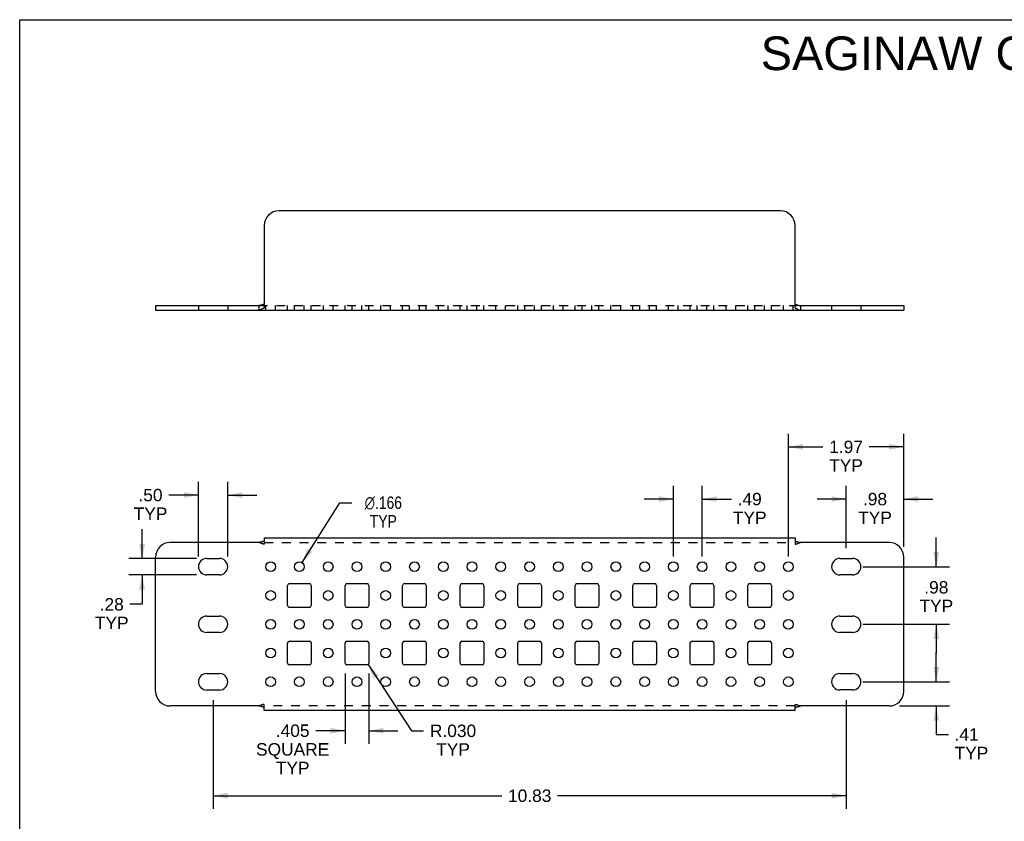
# Model space of a CAD drawing. Header units: inches. Extents: x 0 to 27.5, y 0 to 21.2.
# Tile 2 of 3: x 0 to 16.8, y 7.5 to 21.2. Entities that reach past the tile are written whole.
import ezdxf

# ---------------------------------------------------------------- set-up
doc = ezdxf.new("R2010")
doc.units = ezdxf.units.IN
doc.header["$LTSCALE"] = 1.5125
doc.header["$MEASUREMENT"] = 0
doc.linetypes.add('HIDDEN', pattern=[0.2, 0.1, -0.1])
doc.layers.get('0').update_dxf_attribs({"linetype": 'CONTINUOUS'})
doc.layers.add('DEFAULT_2', color=8, linetype='HIDDEN')
doc.layers.add('DIMENSIONS', color=7, linetype='CONTINUOUS')
doc.styles.get("Standard").update_dxf_attribs({"font": 'arial.ttf'})
doc.styles.add('TEXTSTYLE_1', font='gdt', dxfattribs={"width": 0.8})
doc.dimstyles.new('DIMSTYLE_1', dxfattribs={"dimtxt": 0.2125, "dimasz": 0.25, "dimexe": 0.09, "dimexo": 0.07, "dimgap": 0.0425, "dimtad": 0, "dimtih": 1, "dimtoh": 1, "dimzin": 4, "dimdsep": 46, "dimtxsty": 'Standard', "dimblk": '_FILLED', "dimblk1": '_FILLED', "dimblk2": '_FILLED', "dimcen": 0.09, "dimadec": 3, "dimazin": 1, "dimtfac": 1, "dimtdec": 3, "dimtofl": 0, "dimtmove": 0, "dimatfit": 3, "dimldrblk": '_FILLED', "dimfxl": 0, "dimtolj": 1, "dimtzin": 4, "dimarcsym": 0})
doc.dimstyles.new('DIMSTYLE_3', dxfattribs={"dimtxt": 0.2125, "dimasz": 0.25, "dimexe": 0.09, "dimexo": 0.07, "dimgap": 0.09, "dimtad": 0, "dimtih": 1, "dimtoh": 1, "dimdec": 3, "dimzin": 4, "dimdsep": 46, "dimtxsty": 'Standard', "dimblk": '_FILLED', "dimblk1": '_FILLED', "dimblk2": '_FILLED', "dimcen": 0.09, "dimadec": 3, "dimazin": 1, "dimtfac": 1, "dimtdec": 3, "dimtofl": 0, "dimtmove": 0, "dimatfit": 1, "dimldrblk": '_FILLED', "dimfxl": 0, "dimtolj": 1, "dimtzin": 4, "dimarcsym": 0})
doc.dimstyles.new('DIMSTYLE_4', dxfattribs={"dimtxt": 0.2125, "dimasz": 0.25, "dimexe": 0.09, "dimexo": 0.07, "dimgap": 0.0425, "dimtad": 0, "dimtih": 1, "dimtoh": 1, "dimdec": 3, "dimzin": 4, "dimdsep": 46, "dimtxsty": 'Standard', "dimblk": '_FILLED', "dimblk1": '_FILLED', "dimblk2": '_FILLED', "dimcen": 0.09, "dimadec": 3, "dimazin": 1, "dimtfac": 1, "dimtdec": 3, "dimtofl": 0, "dimtmove": 0, "dimatfit": 3, "dimldrblk": '_FILLED', "dimfxl": 0, "dimtolj": 1, "dimtzin": 4, "dimarcsym": 0})
doc.dimstyles.new('DIMSTYLE_5', dxfattribs={"dimtxt": 0.2125, "dimasz": 0.25, "dimexe": 0.09, "dimexo": 0.07, "dimgap": 0.09, "dimtad": 0, "dimtih": 1, "dimtoh": 1, "dimdec": 3, "dimzin": 4, "dimdsep": 46, "dimtxsty": 'Standard', "dimblk": '_FILLED', "dimblk1": '_FILLED', "dimblk2": '_FILLED', "dimcen": 0.09, "dimadec": 3, "dimazin": 1, "dimtfac": 1, "dimtdec": 3, "dimtofl": 0, "dimtmove": 0, "dimatfit": 3, "dimldrblk": '_FILLED', "dimfxl": 0, "dimtolj": 1, "dimtzin": 4, "dimarcsym": 0})

# ---------------------------------------------------------------- blocks, each defined once
blk = doc.blocks.new('_FILLED')
at = {"color": 0, "linetype": 'ByBlock'}
blk.add_solid([(0, 0), (-1, 0.2), (-1, -0.2)], dxfattribs=at)
blk = doc.blocks.new('*D8')
at = {"layer": 'DIMENSIONS', "color": 2, "linetype": 'Continuous'}
for p, q in [((3.309, 9.609), (3.309, 7.751)), ((14.141, 9.609), (14.141, 7.751)), ((3.309, 7.976), (8.247, 7.976)), ((14.141, 7.976), (9.202, 7.976))]:
    blk.add_line(p, q, dxfattribs=at)
at = {"layer": 'DIMENSIONS', "color": 2, "linetype": 'Continuous', "xscale": 0.25, "yscale": 0.25, "zscale": 0.25, "rotation": 180}
blk.add_blockref('_FILLED', (3.309, 7.976), dxfattribs=at)
at = {"layer": 'DIMENSIONS', "color": 2, "linetype": 'Continuous', "xscale": 0.25, "yscale": 0.25, "zscale": 0.25}
blk.add_blockref('_FILLED', (14.141, 7.976), dxfattribs=at)
at = {"layer": 'DIMENSIONS', "color": 2, "linetype": 'Continuous', "insert": (8.725, 8.082), "char_height": 0.2125, "width": 0.74257, "attachment_point": 2, "line_spacing_factor": 0.9}
blk.add_mtext('10.83', dxfattribs=at)
blk = doc.blocks.new('*D9')
at = {"layer": 'DIMENSIONS', "color": 2, "linetype": 'Continuous'}
for p, q in [((15.682, 11.893), (15.682, 12.393)), ((14.425, 11.893), (15.907, 11.893)), ((14.425, 10.909), (15.907, 10.909)), ((15.682, 10.909), (15.682, 10.409))]:
    blk.add_line(p, q, dxfattribs=at)
at = {"layer": 'DIMENSIONS', "color": 2, "linetype": 'Continuous', "xscale": 0.25, "yscale": 0.25, "zscale": 0.25}
for p, rotation in [((15.682, 11.893), 270), ((15.682, 10.909), 90)]:
    blk.add_blockref('_FILLED', p, dxfattribs=dict(at, rotation=rotation))
at = {"layer": 'DIMENSIONS', "color": 2, "linetype": 'Continuous', "insert": (15.682, 11.647), "char_height": 0.2125, "width": 0.57588, "attachment_point": 2, "line_spacing_factor": 0.9}
blk.add_mtext('.98\\PTYP', dxfattribs=at)
blk = doc.blocks.new('*D10')
at = {"layer": 'DIMENSIONS', "color": 2, "linetype": 'Continuous'}
for p, q in [((15.682, 9.925), (15.682, 10.425)), ((14.425, 9.925), (15.907, 9.925)), ((15.05, 9.511), (15.907, 9.511)), ((15.682, 9.511), (15.682, 9.025)), ((15.682, 9.025), (15.888, 9.025))]:
    blk.add_line(p, q, dxfattribs=at)
at = {"layer": 'DIMENSIONS', "color": 2, "linetype": 'Continuous', "xscale": 0.25, "yscale": 0.25, "zscale": 0.25}
for p, rotation in [((15.682, 9.925), 270), ((15.682, 9.511), 90)]:
    blk.add_blockref('_FILLED', p, dxfattribs=dict(at, rotation=rotation))
at = {"layer": 'DIMENSIONS', "color": 2, "linetype": 'Continuous', "insert": (15.994, 9.131), "char_height": 0.2125, "width": 0.57588, "attachment_point": 1, "line_spacing_factor": 0.9}
blk.add_mtext('.41\\PTYP', dxfattribs=at)
blk = doc.blocks.new('*D11')
at = {"layer": 'DIMENSIONS', "color": 2, "linetype": 'Continuous'}
for p, q in [((14.141, 12.209), (14.141, 13.275)), ((15.125, 12.232), (15.125, 13.275)), ((14.141, 13.05), (13.641, 13.05)), ((15.125, 13.05), (15.625, 13.05))]:
    blk.add_line(p, q, dxfattribs=at)
at = {"layer": 'DIMENSIONS', "color": 2, "linetype": 'Continuous', "xscale": 0.25, "yscale": 0.25, "zscale": 0.25}
blk.add_blockref('_FILLED', (14.141, 13.05), dxfattribs=at)
at = {"layer": 'DIMENSIONS', "color": 2, "linetype": 'Continuous', "xscale": 0.25, "yscale": 0.25, "zscale": 0.25, "rotation": 180}
blk.add_blockref('_FILLED', (15.125, 13.05), dxfattribs=at)
at = {"layer": 'DIMENSIONS', "color": 2, "linetype": 'Continuous', "insert": (14.633, 13.156), "char_height": 0.2125, "width": 0.57588, "attachment_point": 2, "line_spacing_factor": 0.9}
blk.add_mtext('.98\\PTYP', dxfattribs=at)
blk = doc.blocks.new('*D12')
at = {"layer": 'DIMENSIONS', "color": 2, "linetype": 'Continuous'}
for p, q in [((13.152, 12.068), (13.152, 14.168)), ((15.125, 12.232), (15.125, 14.168)), ((13.152, 13.943), (13.743, 13.943)), ((15.125, 13.943), (14.533, 13.943))]:
    blk.add_line(p, q, dxfattribs=at)
at = {"layer": 'DIMENSIONS', "color": 2, "linetype": 'Continuous', "xscale": 0.25, "yscale": 0.25, "zscale": 0.25, "rotation": 180}
blk.add_blockref('_FILLED', (13.152, 13.943), dxfattribs=at)
at = {"layer": 'DIMENSIONS', "color": 2, "linetype": 'Continuous', "xscale": 0.25, "yscale": 0.25, "zscale": 0.25}
blk.add_blockref('_FILLED', (15.125, 13.943), dxfattribs=at)
at = {"layer": 'DIMENSIONS', "color": 2, "linetype": 'Continuous', "insert": (14.138, 14.049), "char_height": 0.2125, "width": 0.57746, "attachment_point": 2, "line_spacing_factor": 0.9}
blk.add_mtext('1.97\\PTYP', dxfattribs=at)
blk = doc.blocks.new('*D13')
at = {"layer": 'DIMENSIONS', "color": 2, "linetype": 'Continuous'}
for p, q in [((11.183, 12.068), (11.183, 13.275)), ((11.675, 12.068), (11.675, 13.275)), ((11.183, 13.05), (10.683, 13.05)), ((11.675, 13.05), (12.176, 13.05))]:
    blk.add_line(p, q, dxfattribs=at)
at = {"layer": 'DIMENSIONS', "color": 2, "linetype": 'Continuous', "xscale": 0.25, "yscale": 0.25, "zscale": 0.25}
blk.add_blockref('_FILLED', (11.183, 13.05), dxfattribs=at)
at = {"layer": 'DIMENSIONS', "color": 2, "linetype": 'Continuous', "xscale": 0.25, "yscale": 0.25, "zscale": 0.25, "rotation": 180}
blk.add_blockref('_FILLED', (11.675, 13.05), dxfattribs=at)
at = {"layer": 'DIMENSIONS', "color": 2, "linetype": 'Continuous', "insert": (12.489, 13.156), "char_height": 0.2125, "width": 0.57588, "attachment_point": 2, "line_spacing_factor": 0.9}
blk.add_mtext('.49\\PTYP', dxfattribs=at)
blk = doc.blocks.new('*D14')
at = {"layer": 'DIMENSIONS', "color": 2, "linetype": 'Continuous'}
for p, q in [((3.059, 12.068), (3.059, 13.343)), ((3.559, 12.068), (3.559, 13.343)), ((3.059, 13.118), (2.551, 13.118)), ((3.559, 13.118), (4.059, 13.118))]:
    blk.add_line(p, q, dxfattribs=at)
at = {"layer": 'DIMENSIONS', "color": 2, "linetype": 'Continuous', "xscale": 0.25, "yscale": 0.25, "zscale": 0.25}
blk.add_blockref('_FILLED', (3.059, 13.118), dxfattribs=at)
at = {"layer": 'DIMENSIONS', "color": 2, "linetype": 'Continuous', "xscale": 0.25, "yscale": 0.25, "zscale": 0.25, "rotation": 180}
blk.add_blockref('_FILLED', (3.559, 13.118), dxfattribs=at)
at = {"layer": 'DIMENSIONS', "color": 2, "linetype": 'Continuous', "insert": (2.238, 13.225), "char_height": 0.2125, "width": 0.57588, "attachment_point": 2, "line_spacing_factor": 0.9}
blk.add_mtext('.50\\PTYP', dxfattribs=at)
blk = doc.blocks.new('*D15')
at = {"layer": 'DIMENSIONS', "color": 2, "linetype": 'Continuous'}
for p, q in [((2.094, 12.034), (2.094, 12.534)), ((3.024, 12.034), (1.869, 12.034)), ((3.024, 11.753), (1.869, 11.753)), ((2.094, 11.753), (2.094, 11.25)), ((2.094, 11.25), (1.887, 11.25))]:
    blk.add_line(p, q, dxfattribs=at)
at = {"layer": 'DIMENSIONS', "color": 2, "linetype": 'Continuous', "xscale": 0.25, "yscale": 0.25, "zscale": 0.25}
for p, rotation in [((2.094, 12.034), 270), ((2.094, 11.753), 90)]:
    blk.add_blockref('_FILLED', p, dxfattribs=dict(at, rotation=rotation))
at = {"layer": 'DIMENSIONS', "color": 2, "linetype": 'Continuous', "insert": (1.575, 11.356), "char_height": 0.2125, "width": 0.57588, "attachment_point": 2, "line_spacing_factor": 0.9}
blk.add_mtext('.28\\PTYP', dxfattribs=at)
blk = doc.blocks.new('*D16')
at = {"layer": 'DIMENSIONS', "color": 2, "linetype": 'Continuous'}
for p, q in [((4.83, 11.963), (5.478, 12.988)), ((5.478, 12.988), (5.685, 12.988))]:
    blk.add_line(p, q, dxfattribs=at)
at = {"layer": 'DIMENSIONS', "color": 2, "linetype": 'Continuous', "xscale": 0.25, "yscale": 0.25, "zscale": 0.25, "rotation": 237.7046179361}
blk.add_blockref('_FILLED', (4.83, 11.963), dxfattribs=at)
at = {"layer": 'DIMENSIONS', "color": 2, "linetype": 'Continuous', "insert": (6.221, 13.095), "char_height": 0.2125, "width": 0.8608, "attachment_point": 2, "line_spacing_factor": 0.9, "style": 'TEXTSTYLE_1'}
blk.add_mtext('{\\fgdt;n}\\fArial;.166\\PTYP', dxfattribs=at)
blk = doc.blocks.new('*D17')
at = {"layer": 'DIMENSIONS', "color": 2, "linetype": 'Continuous'}
for p, q in [((5.567, 10.069), (5.567, 8.862)), ((5.972, 10.069), (5.972, 8.862)), ((5.567, 9.087), (5.065, 9.087)), ((5.972, 9.087), (6.472, 9.087))]:
    blk.add_line(p, q, dxfattribs=at)
at = {"layer": 'DIMENSIONS', "color": 2, "linetype": 'Continuous', "xscale": 0.25, "yscale": 0.25, "zscale": 0.25}
blk.add_blockref('_FILLED', (5.567, 9.087), dxfattribs=at)
at = {"layer": 'DIMENSIONS', "color": 2, "linetype": 'Continuous', "xscale": 0.25, "yscale": 0.25, "zscale": 0.25, "rotation": 180}
blk.add_blockref('_FILLED', (5.972, 9.087), dxfattribs=at)
at = {"layer": 'DIMENSIONS', "color": 2, "linetype": 'Continuous', "insert": (4.67, 9.194), "char_height": 0.2125, "width": 1.2513, "attachment_point": 2, "line_spacing_factor": 0.9}
blk.add_mtext('.405\\PSQUARE\\PTYP', dxfattribs=at)
blk = doc.blocks.new('*D18')
at = {"layer": 'DIMENSIONS', "color": 2, "linetype": 'Continuous'}
for p, q in [((5.959, 10.219), (6.705, 9.086)), ((6.705, 9.086), (6.911, 9.086))]:
    blk.add_line(p, q, dxfattribs=at)
at = {"layer": 'DIMENSIONS', "color": 2, "linetype": 'Continuous', "xscale": 0.25, "yscale": 0.25, "zscale": 0.25, "rotation": 123.3760251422}
blk.add_blockref('_FILLED', (5.959, 10.219), dxfattribs=at)
at = {"layer": 'DIMENSIONS', "color": 2, "linetype": 'Continuous', "insert": (7.414, 9.192), "char_height": 0.2125, "width": 0.79154, "attachment_point": 2, "line_spacing_factor": 0.9}
blk.add_mtext('R.030\\PTYP', dxfattribs=at)

msp = doc.modelspace()

# ---------------------------------------------------------------- linework, layer by layer
at = {"color": 7, "linetype": 'Continuous'}
for p, q in [((0, 0), (0, 21.25)), ((0, 21.25), (27.5, 21.25)), ((2.3246, 16.3584), (2.3246, 16.2804)), ((2.3246, 16.3584), (4.089, 16.3584)), ((4.089, 16.3584), (4.089, 16.2804)), ((13.3602, 16.3584), (15.1246, 16.3584)), ((13.3602, 16.3584), (13.3602, 16.2804)), ((15.1246, 16.3584), (15.1246, 16.2804))]:
    msp.add_line(p, q, dxfattribs=at)
at = {"color": 3, "linetype": 'Continuous'}
for p, q in [((13.0146, 17.9804), (4.4346, 17.9804)), ((4.1846, 17.7304), (4.1846, 16.3193)), ((13.2646, 16.3193), (13.2646, 17.7304)), ((2.3246, 16.2804), (15.1246, 16.2804)), ((4.089, 12.3073), (2.5746, 12.3073)), ((4.1058, 12.3113), (4.0981, 12.3095)), ((4.1146, 12.3132), (4.1058, 12.3113)), ((4.1287, 12.3163), (4.1146, 12.3132)), ((4.1384, 12.3184), (4.1287, 12.3163)), ((4.1846, 12.3853), (4.1846, 12.3311)), ((4.1846, 12.3853), (13.2646, 12.3853)), ((13.2646, 12.3853), (13.2646, 12.3311)), ((13.3157, 12.3173), (13.3391, 12.3122)), ((13.3546, 12.3087), (13.3602, 12.3073)), ((14.8746, 12.3073), (13.3602, 12.3073)), ((2.3246, 9.7605), (2.3246, 12.0573)), ((3.1991, 12.0337), (3.4181, 12.0337)), ((14.0311, 12.0338), (14.2501, 12.0338)), ((15.1246, 9.7605), (15.1246, 12.0573)), ((3.4181, 11.7527), (3.1991, 11.7527)), ((14.2501, 11.7528), (14.0311, 11.7528)), ((4.5832, 11.228), (4.5832, 11.573)), ((4.6132, 11.603), (4.9582, 11.603)), ((4.9882, 11.573), (4.9882, 11.228)), ((5.5675, 11.228), (5.5675, 11.573)), ((5.5975, 11.603), (5.9425, 11.603)), ((5.9725, 11.573), (5.9725, 11.228)), ((6.5517, 11.228), (6.5517, 11.573)), ((6.5817, 11.603), (6.9267, 11.603)), ((6.9567, 11.573), (6.9567, 11.228)), ((7.536, 11.228), (7.536, 11.573)), ((7.566, 11.603), (7.911, 11.603)), ((7.941, 11.573), (7.941, 11.228)), ((8.5202, 11.228), (8.5202, 11.573)), ((8.5502, 11.603), (8.8952, 11.603)), ((8.9252, 11.573), (8.9252, 11.228)), ((9.5045, 11.228), (9.5045, 11.573)), ((9.5345, 11.603), (9.8795, 11.603)), ((9.9095, 11.573), (9.9095, 11.228)), ((10.4887, 11.228), (10.4887, 11.573)), ((10.5187, 11.603), (10.8637, 11.603)), ((10.8937, 11.573), (10.8937, 11.228)), ((11.473, 11.228), (11.473, 11.573)), ((11.503, 11.603), (11.848, 11.603)), ((11.878, 11.573), (11.878, 11.228)), ((12.4572, 11.228), (12.4572, 11.573)), ((12.4872, 11.603), (12.8322, 11.603)), ((12.8622, 11.573), (12.8622, 11.228)), ((4.9582, 11.198), (4.6132, 11.198)), ((5.9425, 11.198), (5.5975, 11.198)), ((6.9267, 11.198), (6.5817, 11.198)), ((7.911, 11.198), (7.566, 11.198)), ((8.8952, 11.198), (8.5502, 11.198)), ((9.8795, 11.198), (9.5345, 11.198)), ((10.8637, 11.198), (10.5187, 11.198)), ((11.848, 11.198), (11.503, 11.198)), ((12.8322, 11.198), (12.4872, 11.198)), ((3.1991, 11.0494), (3.4181, 11.0494)), ((14.0311, 11.0495), (14.2501, 11.0495)), ((3.4181, 10.7684), (3.1991, 10.7684)), ((4.6132, 10.619), (4.9582, 10.619)), ((5.5975, 10.619), (5.9425, 10.619)), ((6.5817, 10.619), (6.9267, 10.619)), ((7.566, 10.619), (7.911, 10.619)), ((8.5502, 10.619), (8.8952, 10.619)), ((9.5345, 10.619), (9.8795, 10.619)), ((10.5187, 10.619), (10.8637, 10.619)), ((11.503, 10.619), (11.848, 10.619)), ((12.4872, 10.619), (12.8322, 10.619)), ((14.2501, 10.7685), (14.0311, 10.7685)), ((4.5832, 10.244), (4.5832, 10.589)), ((4.9882, 10.589), (4.9882, 10.244)), ((5.5675, 10.244), (5.5675, 10.589)), ((5.9725, 10.589), (5.9725, 10.244)), ((6.5517, 10.244), (6.5517, 10.589)), ((6.9567, 10.589), (6.9567, 10.244)), ((7.536, 10.244), (7.536, 10.589)), ((7.941, 10.589), (7.941, 10.244)), ((8.5202, 10.244), (8.5202, 10.589)), ((8.9252, 10.589), (8.9252, 10.244)), ((9.5045, 10.244), (9.5045, 10.589)), ((9.9095, 10.589), (9.9095, 10.244)), ((10.4887, 10.244), (10.4887, 10.589)), ((10.8937, 10.589), (10.8937, 10.244)), ((11.473, 10.244), (11.473, 10.589)), ((11.878, 10.589), (11.878, 10.244)), ((12.4572, 10.244), (12.4572, 10.589)), ((12.8622, 10.589), (12.8622, 10.244)), ((4.9582, 10.214), (4.6132, 10.214)), ((5.9425, 10.214), (5.5975, 10.214)), ((6.9267, 10.214), (6.5817, 10.214)), ((7.911, 10.214), (7.566, 10.214)), ((8.8952, 10.214), (8.5502, 10.214)), ((9.8795, 10.214), (9.5345, 10.214)), ((10.8637, 10.214), (10.5187, 10.214)), ((11.848, 10.214), (11.503, 10.214)), ((12.8322, 10.214), (12.4872, 10.214)), ((3.1991, 10.065), (3.4181, 10.065)), ((14.0311, 10.0652), (14.2501, 10.0652)), ((3.4181, 9.784), (3.1991, 9.784)), ((14.2501, 9.7842), (14.0311, 9.7842)), ((4.089, 9.5105), (2.5746, 9.5105)), ((4.0946, 9.5092), (4.089, 9.5105)), ((4.1335, 9.5005), (4.1101, 9.5056)), ((4.1846, 9.4325), (4.1846, 9.4868)), ((13.2646, 9.4325), (13.2646, 9.4868)), ((13.3108, 9.4994), (13.3205, 9.5015)), ((13.3205, 9.5015), (13.3346, 9.5046)), ((13.3346, 9.5046), (13.3434, 9.5066)), ((13.3434, 9.5066), (13.3512, 9.5083)), ((14.8746, 9.5105), (13.3602, 9.5105)), ((13.2646, 9.4325), (4.1846, 9.4325))]:
    msp.add_line(p, q, dxfattribs=at)
at = {"color": 7, "linetype": 'Continuous'}
for points in [[(4.1388, 16.3697), (4.129, 16.3665), (4.124, 16.3649), (4.1191, 16.3634), (4.1143, 16.3621), (4.1096, 16.3609), (4.105, 16.36), (4.1006, 16.3593), (4.0965, 16.3588), (4.0926, 16.3585), (4.089, 16.3584)], [(4.1846, 16.3781), (4.1819, 16.3782), (4.1787, 16.3782), (4.1752, 16.378), (4.1713, 16.3777), (4.1672, 16.3771), (4.1627, 16.3763), (4.1581, 16.3753), (4.1534, 16.3741), (4.1486, 16.3728), (4.1437, 16.3713), (4.1388, 16.3697)], [(13.2646, 16.3781), (13.2673, 16.3782), (13.2705, 16.3782), (13.274, 16.378), (13.2779, 16.3777), (13.282, 16.3771), (13.2865, 16.3763), (13.2911, 16.3753), (13.2958, 16.3741), (13.3006, 16.3728), (13.3055, 16.3713), (13.3104, 16.3697), (13.3202, 16.3665)], [(13.3202, 16.3665), (13.3252, 16.3649), (13.3301, 16.3634), (13.3349, 16.3621), (13.3396, 16.3609), (13.3442, 16.36), (13.3486, 16.3593), (13.3527, 16.3588), (13.3566, 16.3585), (13.3602, 16.3584)]]:
    msp.add_lwpolyline(points, dxfattribs=at)
at = {"color": 3, "linetype": 'Continuous'}
for points in [[(4.1433, 16.2994), (4.1384, 16.2967), (4.1335, 16.294), (4.1287, 16.2916), (4.124, 16.2893), (4.1193, 16.2872), (4.1146, 16.2854), (4.1101, 16.2839), (4.1058, 16.2826), (4.1018, 16.2817), (4.0981, 16.2811), (4.0946, 16.2807), (4.0916, 16.2805), (4.089, 16.2804)], [(4.1846, 16.3193), (4.1806, 16.318), (4.1764, 16.3164), (4.1719, 16.3145), (4.1674, 16.3124), (4.1627, 16.3101), (4.1579, 16.3075), (4.153, 16.3049), (4.1433, 16.2994)], [(13.2646, 16.3193), (13.2686, 16.318), (13.2728, 16.3164), (13.2773, 16.3145), (13.2818, 16.3124), (13.2865, 16.3101), (13.2913, 16.3075), (13.2962, 16.3049)], [(13.2962, 16.3049), (13.3059, 16.2994), (13.3108, 16.2967), (13.3157, 16.294), (13.3205, 16.2916), (13.3252, 16.2893), (13.3299, 16.2872), (13.3346, 16.2854), (13.3391, 16.2839), (13.3434, 16.2826), (13.3474, 16.2817), (13.3511, 16.2811), (13.3546, 16.2807), (13.3576, 16.2805), (13.3602, 16.2804)], [(4.0981, 12.3095), (4.0946, 12.3087), (4.089, 12.3073)], [(4.1846, 12.3311), (4.1806, 12.3297), (4.1764, 12.3284), (4.1719, 12.327), (4.1674, 12.3257), (4.1627, 12.3244), (4.1579, 12.3231), (4.153, 12.3219), (4.1482, 12.3207), (4.1433, 12.3195), (4.1384, 12.3184)], [(13.2646, 12.3311), (13.2686, 12.3297), (13.2728, 12.3284), (13.2773, 12.327), (13.2818, 12.3257), (13.2865, 12.3244), (13.2913, 12.3231), (13.2962, 12.3219), (13.301, 12.3207), (13.3059, 12.3195), (13.3108, 12.3184), (13.3157, 12.3173)], [(13.3391, 12.3122), (13.3474, 12.3104), (13.3511, 12.3095), (13.3546, 12.3087)], [(4.1101, 9.5056), (4.1018, 9.5075), (4.0981, 9.5083), (4.0946, 9.5092)], [(4.1846, 9.4868), (4.1806, 9.4881), (4.1764, 9.4895), (4.172, 9.4908), (4.1674, 9.4921), (4.1627, 9.4934), (4.1579, 9.4947), (4.153, 9.4959), (4.1482, 9.4971), (4.1433, 9.4983), (4.1384, 9.4994), (4.1335, 9.5005)], [(13.2646, 9.4868), (13.2686, 9.4881), (13.2728, 9.4895), (13.2772, 9.4908), (13.2818, 9.4921), (13.2865, 9.4934), (13.2913, 9.4947), (13.2962, 9.4959), (13.301, 9.4971), (13.3059, 9.4983), (13.3108, 9.4994)], [(13.3512, 9.5083), (13.3546, 9.5092), (13.3602, 9.5105)]]:
    msp.add_lwpolyline(points, dxfattribs=at)
for centre in [(4.2936, 11.8925), (4.7857, 11.8925), (5.2779, 11.8925), (5.77, 11.8925), (6.2621, 11.8925), (6.7542, 11.8925), (7.2464, 11.8925), (7.7385, 11.8925), (8.2306, 11.8925), (8.7227, 11.8925), (9.2149, 11.8925), (9.707, 11.8925), (10.1991, 11.8925), (10.6912, 11.8925), (11.1834, 11.8925), (11.6755, 11.8925), (12.1676, 11.8925), (12.6597, 11.8925), (13.1519, 11.8925), (4.2936, 11.4005), (5.2779, 11.4005), (6.2621, 11.4005), (7.2464, 11.4005), (8.2306, 11.4005), (9.2149, 11.4005), (10.1991, 11.4005), (11.1834, 11.4005), (12.1676, 11.4005), (13.1519, 11.4005), (4.2936, 10.9085), (4.7857, 10.9085), (5.2779, 10.9085), (5.77, 10.9085), (6.2621, 10.9085), (6.7542, 10.9085), (7.2464, 10.9085), (7.7385, 10.9085), (8.2306, 10.9085), (8.7227, 10.9085), (9.2149, 10.9085), (9.707, 10.9085), (10.1991, 10.9085), (10.6912, 10.9085), (11.1834, 10.9085), (11.6755, 10.9085), (12.1676, 10.9085), (12.6597, 10.9085), (13.1519, 10.9085), (4.2936, 10.4165), (5.2779, 10.4165), (6.2621, 10.4165), (7.2464, 10.4165), (8.2306, 10.4165), (9.2149, 10.4165), (10.1991, 10.4165), (11.1834, 10.4165), (12.1676, 10.4165), (13.1519, 10.4165), (4.2936, 9.9245), (4.7857, 9.9245), (5.2779, 9.9245), (5.77, 9.9245), (6.2621, 9.9245), (6.7542, 9.9245), (7.2464, 9.9245), (7.7385, 9.9245), (8.2306, 9.9245), (8.7227, 9.9245), (9.2149, 9.9245), (9.707, 9.9245), (10.1991, 9.9245), (10.6912, 9.9245), (11.1834, 9.9245), (11.6755, 9.9245), (12.1676, 9.9245), (12.6597, 9.9245), (13.1519, 9.9245)]:
    msp.add_circle(centre, 0.083, dxfattribs=at)
for centre, radius, start, end in [((4.4346, 17.7304), 0.25, 90, 180), ((13.0146, 17.7304), 0.25, 0, 90), ((2.5746, 12.0573), 0.25, 90, 180), ((14.8746, 12.0573), 0.25, 0, 90), ((3.1991, 11.8932), 0.1405, 90, 270), ((3.4181, 11.8932), 0.1405, 270, 90), ((14.0311, 11.8933), 0.1405, 90, 270), ((14.2501, 11.8933), 0.1405, 270, 90), ((4.6132, 11.573), 0.03, 90, 180), ((4.9582, 11.573), 0.03, 0, 90), ((5.5975, 11.573), 0.03, 90, 180), ((5.9425, 11.573), 0.03, 0, 90), ((6.5817, 11.573), 0.03, 90, 180), ((6.9267, 11.573), 0.03, 0, 90), ((7.566, 11.573), 0.03, 90, 180), ((7.911, 11.573), 0.03, 0, 90), ((8.5502, 11.573), 0.03, 90, 180), ((8.8952, 11.573), 0.03, 0, 90), ((9.5345, 11.573), 0.03, 90, 180), ((9.8795, 11.573), 0.03, 0, 90), ((10.5187, 11.573), 0.03, 90, 180), ((10.8637, 11.573), 0.03, 0, 90), ((11.503, 11.573), 0.03, 90, 180), ((11.848, 11.573), 0.03, 0, 90), ((12.4872, 11.573), 0.03, 90, 180), ((12.8322, 11.573), 0.03, 0, 90), ((4.6132, 11.228), 0.03, 180, 270), ((4.9582, 11.228), 0.03, 270, 360), ((5.5975, 11.228), 0.03, 180, 270), ((5.9425, 11.228), 0.03, 270, 360), ((6.5817, 11.228), 0.03, 180, 270), ((6.9267, 11.228), 0.03, 270, 360), ((7.566, 11.228), 0.03, 180, 270), ((7.911, 11.228), 0.03, 270, 360), ((8.5502, 11.228), 0.03, 180, 270), ((8.8952, 11.228), 0.03, 270, 360), ((9.5345, 11.228), 0.03, 180, 270), ((9.8795, 11.228), 0.03, 270, 360), ((10.5187, 11.228), 0.03, 180, 270), ((10.8637, 11.228), 0.03, 270, 360), ((11.503, 11.228), 0.03, 180, 270), ((11.848, 11.228), 0.03, 270, 360), ((12.4872, 11.228), 0.03, 180, 270), ((12.8322, 11.228), 0.03, 270, 360), ((3.1991, 10.9089), 0.1405, 90, 270), ((3.4181, 10.9089), 0.1405, 270, 90), ((14.0311, 10.909), 0.1405, 90, 270), ((14.2501, 10.909), 0.1405, 270, 90), ((4.6132, 10.589), 0.03, 90, 180), ((4.9582, 10.589), 0.03, 0, 90), ((5.5975, 10.589), 0.03, 90, 180), ((5.9425, 10.589), 0.03, 0, 90), ((6.5817, 10.589), 0.03, 90, 180), ((6.9267, 10.589), 0.03, 0, 90), ((7.566, 10.589), 0.03, 90, 180), ((7.911, 10.589), 0.03, 0, 90), ((8.5502, 10.589), 0.03, 90, 180), ((8.8952, 10.589), 0.03, 0, 90), ((9.5345, 10.589), 0.03, 90, 180), ((9.8795, 10.589), 0.03, 0, 90), ((10.5187, 10.589), 0.03, 90, 180), ((10.8637, 10.589), 0.03, 0, 90), ((11.503, 10.589), 0.03, 90, 180), ((11.848, 10.589), 0.03, 0, 90), ((12.4872, 10.589), 0.03, 90, 180), ((12.8322, 10.589), 0.03, 0, 90), ((4.6132, 10.244), 0.03, 180, 270), ((4.9582, 10.244), 0.03, 270, 360), ((5.5975, 10.244), 0.03, 180, 270), ((5.9425, 10.244), 0.03, 270, 360), ((6.5817, 10.244), 0.03, 180, 270), ((6.9267, 10.244), 0.03, 270, 360), ((7.566, 10.244), 0.03, 180, 270), ((7.911, 10.244), 0.03, 270, 360), ((8.5502, 10.244), 0.03, 180, 270), ((8.8952, 10.244), 0.03, 270, 360), ((9.5345, 10.244), 0.03, 180, 270), ((9.8795, 10.244), 0.03, 270, 360), ((10.5187, 10.244), 0.03, 180, 270), ((10.8637, 10.244), 0.03, 270, 360), ((11.503, 10.244), 0.03, 180, 270), ((11.848, 10.244), 0.03, 270, 360), ((12.4872, 10.244), 0.03, 180, 270), ((12.8322, 10.244), 0.03, 270, 360), ((3.1991, 9.9245), 0.1405, 90, 270), ((3.4181, 9.9245), 0.1405, 270, 90), ((14.0311, 9.9247), 0.1405, 90, 270), ((14.2501, 9.9247), 0.1405, 270, 90), ((2.5746, 9.7605), 0.25, 180, 270), ((14.8746, 9.7605), 0.25, 270, 360)]:
    msp.add_arc(centre, radius, start, end, dxfattribs=at)
at = {"layer": 'DEFAULT_2', "color": 8, "linetype": 'HIDDEN'}
for p, q in [((3.0586, 16.3584), (3.0586, 16.2804)), ((3.5586, 16.3584), (3.5586, 16.2804)), ((4.089, 16.3584), (13.3602, 16.3584)), ((4.2106, 16.2804), (4.2106, 16.3584)), ((4.3766, 16.2804), (4.3766, 16.3584)), ((4.5832, 16.2804), (4.5832, 16.3584)), ((4.7027, 16.2804), (4.7027, 16.3584)), ((4.8687, 16.2804), (4.8687, 16.3584)), ((4.9882, 16.2804), (4.9882, 16.3584)), ((5.1949, 16.2804), (5.1949, 16.3584)), ((5.3609, 16.2804), (5.3609, 16.3584)), ((5.5675, 16.2804), (5.5675, 16.3584)), ((5.687, 16.2804), (5.687, 16.3584)), ((5.853, 16.2804), (5.853, 16.3584)), ((5.9725, 16.2804), (5.9725, 16.3584)), ((6.1791, 16.2804), (6.1791, 16.3584)), ((6.3451, 16.2804), (6.3451, 16.3584)), ((6.5517, 16.2804), (6.5517, 16.3584)), ((6.6712, 16.2804), (6.6712, 16.3584)), ((6.8372, 16.2804), (6.8372, 16.3584)), ((6.9567, 16.2804), (6.9567, 16.3584)), ((7.1634, 16.2804), (7.1634, 16.3584)), ((7.3294, 16.2804), (7.3294, 16.3584)), ((7.536, 16.2804), (7.536, 16.3584)), ((7.6555, 16.2804), (7.6555, 16.3584)), ((7.8215, 16.2804), (7.8215, 16.3584)), ((7.941, 16.2804), (7.941, 16.3584)), ((8.1476, 16.2804), (8.1476, 16.3584)), ((8.3136, 16.2804), (8.3136, 16.3584)), ((8.5202, 16.2804), (8.5202, 16.3584)), ((8.6397, 16.2804), (8.6397, 16.3584)), ((8.8057, 16.2804), (8.8057, 16.3584)), ((8.9252, 16.2804), (8.9252, 16.3584)), ((9.1319, 16.2804), (9.1319, 16.3584)), ((9.2979, 16.2804), (9.2979, 16.3584)), ((9.5045, 16.2804), (9.5045, 16.3584)), ((9.624, 16.2804), (9.624, 16.3584)), ((9.79, 16.2804), (9.79, 16.3584)), ((9.9095, 16.2804), (9.9095, 16.3584)), ((10.1161, 16.2804), (10.1161, 16.3584)), ((10.2821, 16.2804), (10.2821, 16.3584)), ((10.4887, 16.2804), (10.4887, 16.3584)), ((10.6082, 16.2804), (10.6082, 16.3584)), ((10.7742, 16.2804), (10.7742, 16.3584)), ((10.8937, 16.2804), (10.8937, 16.3584)), ((11.1004, 16.2804), (11.1004, 16.3584)), ((11.2664, 16.2804), (11.2664, 16.3584)), ((11.473, 16.2804), (11.473, 16.3584)), ((11.5925, 16.2804), (11.5925, 16.3584)), ((11.7585, 16.2804), (11.7585, 16.3584)), ((11.878, 16.2804), (11.878, 16.3584)), ((12.0846, 16.2804), (12.0846, 16.3584)), ((12.2506, 16.2804), (12.2506, 16.3584)), ((12.4572, 16.2804), (12.4572, 16.3584)), ((12.5767, 16.2804), (12.5767, 16.3584)), ((12.7427, 16.2804), (12.7427, 16.3584)), ((12.8622, 16.2804), (12.8622, 16.3584)), ((13.0689, 16.2804), (13.0689, 16.3584)), ((13.2349, 16.2804), (13.2349, 16.3584)), ((13.2911, 16.3753), (13.2958, 16.3741)), ((13.8906, 16.3584), (13.8906, 16.2804)), ((14.3906, 16.3584), (14.3906, 16.2804)), ((4.0916, 16.2805), (4.089, 16.2804)), ((4.1627, 16.3101), (4.1579, 16.3075)), ((13.3299, 16.2872), (13.3346, 16.2854)), ((4.129, 12.2935), (4.1143, 12.2988)), ((4.1846, 12.3311), (4.1846, 12.2798)), ((4.1846, 12.3073), (13.2646, 12.3073)), ((13.2646, 12.3311), (13.2646, 12.2798)), ((4.1846, 9.4868), (4.1846, 9.538)), ((13.2646, 9.5105), (4.1846, 9.5105)), ((13.2646, 9.4868), (13.2646, 9.538)), ((13.3202, 9.5244), (13.3349, 9.519))]:
    msp.add_line(p, q, dxfattribs=at)
for points in [[(4.105, 16.36), (4.1006, 16.3593), (4.0965, 16.3588)], [(4.1191, 16.3634), (4.1143, 16.3621), (4.1096, 16.3609)], [(4.1713, 16.3777), (4.1672, 16.3771), (4.1628, 16.3763), (4.1581, 16.3753)], [(4.1819, 16.3782), (4.1787, 16.3782), (4.1752, 16.378)], [(13.2705, 16.3782), (13.274, 16.378), (13.2779, 16.3777), (13.282, 16.3771), (13.2864, 16.3763)], [(13.3301, 16.3634), (13.3349, 16.3621), (13.3396, 16.3609), (13.3442, 16.36)], [(13.3486, 16.3593), (13.3527, 16.3588), (13.3566, 16.3585)], [(4.124, 16.2893), (4.1193, 16.2872), (4.1146, 16.2854), (4.1101, 16.2839), (4.1058, 16.2826)], [(4.1806, 16.318), (4.1764, 16.3164), (4.172, 16.3145), (4.1674, 16.3124)], [(13.2686, 16.318), (13.2728, 16.3164), (13.2772, 16.3145), (13.2818, 16.3124), (13.2865, 16.3101), (13.2913, 16.3075)], [(13.3434, 16.2826), (13.3474, 16.2817), (13.3512, 16.2811), (13.3546, 16.2807), (13.3576, 16.2805), (13.3602, 16.2804)], [(4.1143, 12.2988), (4.1096, 12.3006), (4.105, 12.3022), (4.1006, 12.3037), (4.0965, 12.305), (4.0926, 12.3062), (4.089, 12.3073)], [(13.2646, 12.2798), (13.2673, 12.28), (13.2705, 12.2803), (13.274, 12.2808), (13.2779, 12.2814), (13.282, 12.2821), (13.2865, 12.2831), (13.2911, 12.2842), (13.2958, 12.2854), (13.3006, 12.2868), (13.3055, 12.2884), (13.3104, 12.29), (13.3153, 12.2917), (13.3202, 12.2935), (13.3349, 12.2988)], [(13.3349, 12.2988), (13.3396, 12.3006), (13.3442, 12.3022), (13.3486, 12.3037), (13.3527, 12.305), (13.3566, 12.3062), (13.3602, 12.3073)], [(4.1846, 12.2798), (4.1819, 12.28), (4.1787, 12.2803), (4.1752, 12.2808), (4.1713, 12.2814), (4.1672, 12.2821), (4.1627, 12.2831), (4.1581, 12.2842), (4.1534, 12.2854), (4.1486, 12.2868), (4.1437, 12.2884), (4.1388, 12.29), (4.1339, 12.2917), (4.129, 12.2935)], [(4.1143, 9.519), (4.1096, 9.5173), (4.105, 9.5157), (4.1006, 9.5142), (4.0965, 9.5128), (4.0926, 9.5116), (4.089, 9.5105)], [(4.1846, 9.538), (4.1819, 9.5378), (4.1787, 9.5375), (4.1752, 9.5371), (4.1713, 9.5365), (4.1672, 9.5357), (4.1628, 9.5348), (4.1581, 9.5337), (4.1534, 9.5324), (4.1486, 9.531), (4.1437, 9.5295), (4.1388, 9.5278), (4.1339, 9.5261), (4.129, 9.5244), (4.1143, 9.519)], [(13.2646, 9.538), (13.2673, 9.5378), (13.2705, 9.5375), (13.274, 9.5371), (13.2779, 9.5365), (13.282, 9.5357), (13.2864, 9.5348), (13.2911, 9.5337), (13.2958, 9.5324), (13.3006, 9.531), (13.3055, 9.5295), (13.3104, 9.5278), (13.3153, 9.5261), (13.3202, 9.5244)], [(13.3349, 9.519), (13.3396, 9.5173), (13.3442, 9.5157), (13.3486, 9.5142), (13.3527, 9.5128), (13.3566, 9.5116), (13.3602, 9.5105)]]:
    msp.add_lwpolyline(points, dxfattribs=at)

# ---------------------------------------------------------------- texts
at = {"layer": 'DIMENSIONS', "color": 2, "linetype": 'Continuous', "insert": (19.9514, 20.9625), "char_height": 0.575, "width": 14.522491, "attachment_point": 2, "line_spacing_factor": 0.9}
msp.add_mtext('SAGINAW CONTROL & ENGINEERING\\PSCE-FMG05', dxfattribs=at)

# ---------------------------------------------------------------- dimensions: what is measured, and where the dimension line sits
at = {"layer": 'DIMENSIONS', "color": 2, "linetype": 'Continuous'}
for base, p1, p2, angle, picture, middle in [((13.1519, 13.943), (15.1246, 12.1623), (13.1519, 11.9975), 180, '*D12', (14.1382, 13.7837)), ((3.0586, 13.1185), (3.5586, 11.9982), (3.0586, 11.9982), 180, '*D14', (2.2383, 12.9591)), ((11.1834, 13.0498), (11.6755, 11.9975), (11.1834, 11.9975), 180, '*D13', (12.4888, 12.8905)), ((14.1406, 13.0498), (15.1246, 12.1623), (14.1406, 12.1388), 180, '*D11', (14.6326, 12.8905)), ((2.094, 11.7527), (3.0941, 12.0337), (3.0941, 11.7527), 270, '*D15', (1.575, 11.0908)), ((15.6818, 10.909), (14.3551, 11.8933), (14.3551, 10.909), 270, '*D9', (15.6818, 11.3813)), ((15.6818, 9.9247), (14.9796, 9.5105), (14.3551, 9.9247), 90, '*D10', (16.2822, 8.8653))]:
    dim = msp.add_linear_dim(base=base, p1=p1, p2=p2, angle=angle, text='<>\\PTYP', dimstyle='DIMSTYLE_1', dxfattribs=at)
    dim.commit()
    dim.dimension.update_dxf_attribs({"geometry": picture, "text_midpoint": middle, "dimtype": 160})
dim = msp.add_diameter_dim_2p(p1=(4.8301, 11.9627), p2=(4.7414, 11.8224), text='%%c<>\\PTYP', dimstyle='DIMSTYLE_3', override={"dimpost": '<>'}, dxfattribs=at)
dim.commit()
dim.dimension.update_dxf_attribs({"geometry": '*D16', "text_midpoint": (6.2213, 12.8291), "dimtype": 163})
dim = msp.add_linear_dim(base=(5.9725, 9.0875), p1=(5.5675, 10.139), p2=(5.9725, 10.139), text='<>\\PSQUARE\\PTYP', dimstyle='DIMSTYLE_4', dxfattribs=at)
dim.commit()
dim.dimension.update_dxf_attribs({"geometry": '*D17', "text_midpoint": (4.6699, 8.7687), "dimtype": 160})
dim = msp.add_radius_dim(center=(5.9425, 10.244), mpoint=(5.959, 10.219), text='R<>\\PTYP', dimstyle='DIMSTYLE_5', override={"dimpost": '<>'}, dxfattribs=at)
dim.commit()
dim.dimension.update_dxf_attribs({"geometry": '*D18', "text_midpoint": (7.4135, 8.9268), "dimtype": 164})
dim = msp.add_linear_dim(base=(3.3086, 7.9755), p1=(14.1406, 9.6792), p2=(3.3086, 9.679), angle=180, dimstyle='DIMSTYLE_1', dxfattribs=at)
dim.commit()
dim.dimension.update_dxf_attribs({"geometry": '*D8', "text_midpoint": (8.7336, 7.9743), "dimtype": 160})

doc.saveas('drawing.dxf')
